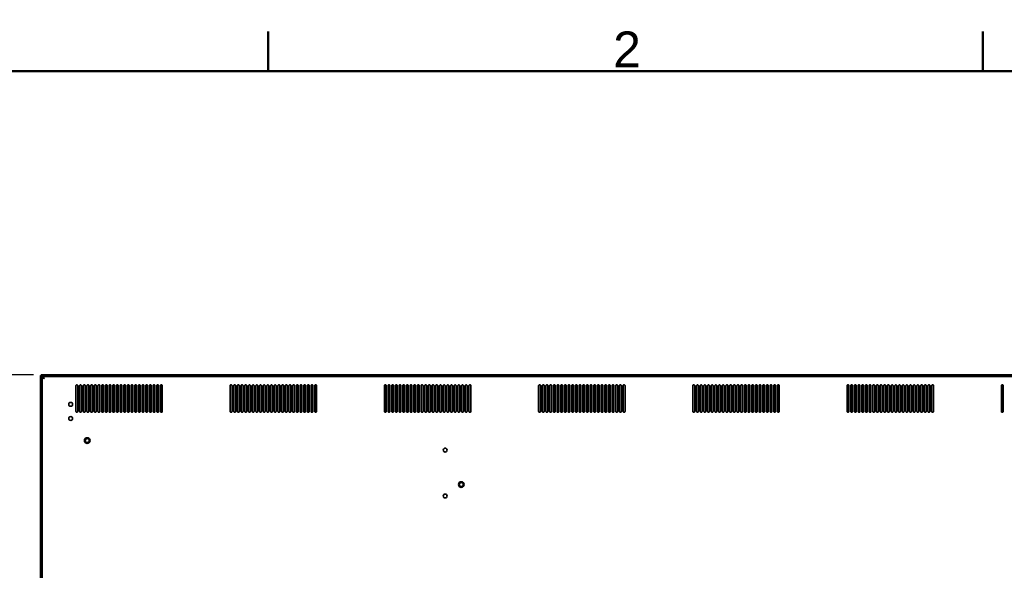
# Model space of a CAD drawing. Header units: millimetres. Extents: x 0 to 4667, y 0 to 3300.
# Tile 20 of 21: x 2841 to 3912, y 2646 to 3245. Entities that reach past the tile are written whole.
import ezdxf

# ---------------------------------------------------------------- set-up
doc = ezdxf.new("R2010")
doc.units = ezdxf.units.MM
doc.header["$LTSCALE"] = 11.111111
for name, color, linetype, lineweight in [('Bemaßungen(ISO)', 7, 'Continuous', 18), ('Rahmen_0', 7, 'Continuous', 50), ('Rahmen_2', 7, 'Continuous', 50), ('Sichtbare Kanten(ISO)', 7, 'Continuous', 35)]:
    doc.layers.add(name, color=color, linetype=linetype, lineweight=lineweight)
doc.styles.add('Aktuell-BSI', font='arial.ttf')
doc.styles.add('Aktuell-ISOGroßer Text', font='arial.ttf')
doc.dimstyles.new('X.XXXGroßer Text', dxfattribs={"dimscale": 11.111111, "dimtxt": 3.048, "dimasz": 5, "dimexe": 3.175, "dimexo": 0.75, "dimgap": 0.762, "dimtad": 1, "dimdec": 1, "dimrnd": 1e-08, "dimzin": 12, "dimtxsty": 'Aktuell-ISOGroßer Text', "dimcen": 0.09, "dimdle": 10, "dimclrd": 256, "dimclre": 256, "dimclrt": 7, "dimadec": 0, "dimazin": 3, "dimtfac": 0.656168, "dimtdec": 1, "dimtmove": 0, "dimatfit": 3, "dimfxl": 1, "dimtolj": 1, "dimlwd": 25, "dimlwe": 25, "dimarcsym": 0})

# ---------------------------------------------------------------- blocks, each defined once
blk = doc.blocks.new('Ränder Standardrahmen')
at = {"layer": 'Rahmen_0'}
for p, q in [((280, 287), (280, 290.9)), ((350, 287), (350, 290.9))]:
    blk.add_line(p, q, dxfattribs=at)
at = {"layer": 'Rahmen_0', "flags": 128}
blk.add_lwpolyline([(10, 10), (10, 287), (410, 287), (410, 10), (10, 10)], dxfattribs=at)
at = {"layer": 'Rahmen_2', "insert": (313.789, 287.4), "char_height": 3.5, "attachment_point": 7, "style": 'Aktuell-BSI'}
blk.add_mtext('2', dxfattribs=at)
blk = doc.blocks.new('*D6')
at = {"layer": 'Bemaßungen(ISO)', "color": 250, "linetype": 'Continuous', "lineweight": 25, "true_color": 0x3f3f3f, "transparency": 16777216}
for p, q in [((2855.7, 2858.7), (2717.7, 2858.7)), ((2753, 2803.2), (2753, 2572.3)), ((3480, 2516.7), (2717.7, 2516.7))]:
    blk.add_line(p, q, dxfattribs=at)
at = {"layer": 'Bemaßungen(ISO)', "color": 250, "linetype": 'Continuous', "true_color": 0x3f3f3f, "transparency": 16777216}
for points in [[(2743.7, 2803.2), (2762.2, 2803.2), (2753, 2858.7)], [(2743.7, 2572.3), (2762.2, 2572.3), (2753, 2516.7)]]:
    blk.add_solid(points, dxfattribs=at)
at = {"layer": 'Defpoints', "color": 0, "linetype": 'Continuous', "transparency": 16777216}
for p in [(2864.1, 2858.7), (2753, 2516.7), (3488.3, 2516.7)]:
    blk.add_point(p, dxfattribs=at)
at = {"layer": 'Bemaßungen(ISO)', "color": 7, "linetype": 'Continuous', "lineweight": 25, "transparency": 16777216, "insert": (2709.9, 2650.5), "char_height": 33.87, "attachment_point": 1, "rotation": 90, "style": 'Aktuell-ISOGroßer Text'}
blk.add_mtext('\\A1;342', dxfattribs=at)

msp = doc.modelspace()

# ---------------------------------------------------------------- linework, layer by layer
at = {"layer": 'Sichtbare Kanten(ISO)'}
for p, q in [((2863.32, 2858), (2863.32, 2857.6)), ((2863.32, 2858), (2864.07, 2858)), ((2863.32, 2857.6), (2863.32, 2857.2)), ((2863.32, 2857.2), (2863.32, 2110.1)), ((2863.32, 2857.2), (2864.82, 2857.2)), ((4376.57, 2858.75), (2864.07, 2858.75)), ((2864.07, 2857.25), (2864.07, 2858.75)), ((4376.57, 2857.25), (2864.07, 2857.25)), ((2864.82, 2857.2), (2864.82, 2857.25)), ((2864.82, 2857.2), (2864.82, 2110.1)), ((2865.22, 2855.28), (2865.22, 1978.22)), ((2865.22, 2855.28), (2866.72, 2855.28)), ((2866.79, 2856.85), (4373.85, 2856.85)), ((2866.79, 2855.35), (2866.79, 2856.85)), ((2866.87, 2856.85), (2866.87, 2857.25)), ((2866.87, 2856.54), (2866.87, 2856.54)), ((2866.87, 2855.14), (2866.87, 2855.26)), ((2902.02, 2846.85), (2902.02, 2818.85)), ((2904.02, 2818.85), (2904.02, 2846.85)), ((2906.02, 2846.85), (2906.02, 2818.85)), ((2908.02, 2818.85), (2908.02, 2846.85)), ((2910.02, 2846.85), (2910.02, 2818.85)), ((2912.02, 2818.85), (2912.02, 2846.85)), ((2914.02, 2846.85), (2914.02, 2818.85)), ((2916.02, 2818.85), (2916.02, 2846.85)), ((2918.02, 2846.85), (2918.02, 2818.85)), ((2920.02, 2818.85), (2920.02, 2846.85)), ((2922.02, 2846.85), (2922.02, 2818.85)), ((2924.02, 2818.85), (2924.02, 2846.85)), ((2926.02, 2846.85), (2926.02, 2818.85)), ((2928.02, 2818.85), (2928.02, 2846.85)), ((2930.02, 2846.85), (2930.02, 2818.85)), ((2932.02, 2818.85), (2932.02, 2846.85)), ((2934.02, 2846.85), (2934.02, 2818.85)), ((2936.02, 2818.85), (2936.02, 2846.85)), ((2938.02, 2846.85), (2938.02, 2818.85)), ((2940.02, 2818.85), (2940.02, 2846.85)), ((2942.02, 2846.85), (2942.02, 2818.85)), ((2944.02, 2818.85), (2944.02, 2846.85)), ((2946.02, 2846.85), (2946.02, 2818.85)), ((2948.02, 2818.85), (2948.02, 2846.85)), ((2950.02, 2846.85), (2950.02, 2818.85)), ((2952.02, 2818.85), (2952.02, 2846.85)), ((2954.02, 2846.85), (2954.02, 2818.85)), ((2956.02, 2818.85), (2956.02, 2846.85)), ((2958.02, 2846.85), (2958.02, 2818.85)), ((2960.02, 2818.85), (2960.02, 2846.85)), ((2962.02, 2846.85), (2962.02, 2818.85)), ((2964.02, 2818.85), (2964.02, 2846.85)), ((2966.02, 2846.85), (2966.02, 2818.85)), ((2968.02, 2818.85), (2968.02, 2846.85)), ((2970.02, 2846.85), (2970.02, 2818.85)), ((2972.02, 2818.85), (2972.02, 2846.85)), ((2974.02, 2846.85), (2974.02, 2818.85)), ((2976.02, 2818.85), (2976.02, 2846.85)), ((2978.02, 2846.85), (2978.02, 2818.85)), ((2980.02, 2818.85), (2980.02, 2846.85)), ((2982.02, 2846.85), (2982.02, 2818.85)), ((2984.02, 2818.85), (2984.02, 2846.85)), ((2986.02, 2846.85), (2986.02, 2818.85)), ((2988.02, 2818.85), (2988.02, 2846.85)), ((2990.02, 2846.85), (2990.02, 2818.85)), ((2992.02, 2818.85), (2992.02, 2846.85)), ((2994.02, 2846.85), (2994.02, 2818.85)), ((2996.02, 2818.85), (2996.02, 2846.85)), ((3069.84, 2846.85), (3069.84, 2818.85)), ((3071.84, 2818.85), (3071.84, 2846.85)), ((3073.84, 2846.85), (3073.84, 2818.85)), ((3075.84, 2818.85), (3075.84, 2846.85)), ((3077.84, 2846.85), (3077.84, 2818.85)), ((3079.84, 2818.85), (3079.84, 2846.85)), ((3081.84, 2846.85), (3081.84, 2818.85)), ((3083.84, 2818.85), (3083.84, 2846.85)), ((3085.84, 2846.85), (3085.84, 2818.85)), ((3087.84, 2818.85), (3087.84, 2846.85)), ((3089.84, 2846.85), (3089.84, 2818.85)), ((3091.84, 2818.85), (3091.84, 2846.85)), ((3093.84, 2846.85), (3093.84, 2818.85)), ((3095.84, 2818.85), (3095.84, 2846.85)), ((3097.84, 2846.85), (3097.84, 2818.85)), ((3099.84, 2818.85), (3099.84, 2846.85)), ((3101.84, 2846.85), (3101.84, 2818.85)), ((3103.84, 2818.85), (3103.84, 2846.85)), ((3105.84, 2846.85), (3105.84, 2818.85)), ((3107.84, 2818.85), (3107.84, 2846.85)), ((3109.84, 2846.85), (3109.84, 2818.85)), ((3111.84, 2818.85), (3111.84, 2846.85)), ((3113.84, 2846.85), (3113.84, 2818.85)), ((3115.84, 2818.85), (3115.84, 2846.85)), ((3117.84, 2846.85), (3117.84, 2818.85)), ((3119.84, 2818.85), (3119.84, 2846.85)), ((3121.84, 2846.85), (3121.84, 2818.85)), ((3123.84, 2818.85), (3123.84, 2846.85)), ((3125.84, 2846.85), (3125.84, 2818.85)), ((3127.84, 2818.85), (3127.84, 2846.85)), ((3129.84, 2846.85), (3129.84, 2818.85)), ((3131.84, 2818.85), (3131.84, 2846.85)), ((3133.84, 2846.85), (3133.84, 2818.85)), ((3135.84, 2818.85), (3135.84, 2846.85)), ((3137.84, 2846.85), (3137.84, 2818.85)), ((3139.84, 2818.85), (3139.84, 2846.85)), ((3141.84, 2846.85), (3141.84, 2818.85)), ((3143.84, 2818.85), (3143.84, 2846.85)), ((3145.84, 2846.85), (3145.84, 2818.85)), ((3147.84, 2818.85), (3147.84, 2846.85)), ((3149.84, 2846.85), (3149.84, 2818.85)), ((3151.84, 2818.85), (3151.84, 2846.85)), ((3153.84, 2846.85), (3153.84, 2818.85)), ((3155.84, 2818.85), (3155.84, 2846.85)), ((3157.84, 2846.85), (3157.84, 2818.85)), ((3159.84, 2818.85), (3159.84, 2846.85)), ((3161.84, 2846.85), (3161.84, 2818.85)), ((3163.84, 2818.85), (3163.84, 2846.85)), ((3237.67, 2846.85), (3237.67, 2818.85)), ((3239.67, 2818.85), (3239.67, 2846.85)), ((3241.67, 2846.85), (3241.67, 2818.85)), ((3243.67, 2818.85), (3243.67, 2846.85)), ((3245.67, 2846.85), (3245.67, 2818.85)), ((3247.67, 2818.85), (3247.67, 2846.85)), ((3249.67, 2846.85), (3249.67, 2818.85)), ((3251.67, 2818.85), (3251.67, 2846.85)), ((3253.67, 2846.85), (3253.67, 2818.85)), ((3255.67, 2818.85), (3255.67, 2846.85)), ((3257.67, 2846.85), (3257.67, 2818.85)), ((3259.67, 2818.85), (3259.67, 2846.85)), ((3261.67, 2846.85), (3261.67, 2818.85)), ((3263.67, 2818.85), (3263.67, 2846.85)), ((3265.67, 2846.85), (3265.67, 2818.85)), ((3267.67, 2818.85), (3267.67, 2846.85)), ((3269.67, 2846.85), (3269.67, 2818.85)), ((3271.67, 2818.85), (3271.67, 2846.85)), ((3273.67, 2846.85), (3273.67, 2818.85)), ((3275.67, 2818.85), (3275.67, 2846.85)), ((3277.67, 2846.85), (3277.67, 2818.85)), ((3279.67, 2818.85), (3279.67, 2846.85)), ((3281.67, 2846.85), (3281.67, 2818.85)), ((3283.67, 2818.85), (3283.67, 2846.85)), ((3285.67, 2846.85), (3285.67, 2818.85)), ((3287.67, 2818.85), (3287.67, 2846.85)), ((3289.67, 2846.85), (3289.67, 2818.85)), ((3291.67, 2818.85), (3291.67, 2846.85)), ((3293.67, 2846.85), (3293.67, 2818.85)), ((3295.67, 2818.85), (3295.67, 2846.85)), ((3297.67, 2846.85), (3297.67, 2818.85)), ((3299.67, 2818.85), (3299.67, 2846.85)), ((3301.67, 2846.85), (3301.67, 2818.85)), ((3303.67, 2818.85), (3303.67, 2846.85)), ((3305.67, 2846.85), (3305.67, 2818.85)), ((3307.67, 2818.85), (3307.67, 2846.85)), ((3309.67, 2846.85), (3309.67, 2818.85)), ((3311.67, 2818.85), (3311.67, 2846.85)), ((3313.67, 2846.85), (3313.67, 2818.85)), ((3315.67, 2818.85), (3315.67, 2846.85)), ((3317.67, 2846.85), (3317.67, 2818.85)), ((3319.67, 2818.85), (3319.67, 2846.85)), ((3321.67, 2846.85), (3321.67, 2818.85)), ((3323.67, 2818.85), (3323.67, 2846.85)), ((3325.67, 2846.85), (3325.67, 2818.85)), ((3327.67, 2818.85), (3327.67, 2846.85)), ((3329.67, 2846.85), (3329.67, 2818.85)), ((3331.67, 2818.85), (3331.67, 2846.85)), ((3405.49, 2846.85), (3405.49, 2818.85)), ((3407.49, 2818.85), (3407.49, 2846.85)), ((3409.49, 2846.85), (3409.49, 2818.85)), ((3411.49, 2818.85), (3411.49, 2846.85)), ((3413.49, 2846.85), (3413.49, 2818.85)), ((3415.49, 2818.85), (3415.49, 2846.85)), ((3417.49, 2846.85), (3417.49, 2818.85)), ((3419.49, 2818.85), (3419.49, 2846.85)), ((3421.49, 2846.85), (3421.49, 2818.85)), ((3423.49, 2818.85), (3423.49, 2846.85)), ((3425.49, 2846.85), (3425.49, 2818.85)), ((3427.49, 2818.85), (3427.49, 2846.85)), ((3429.49, 2846.85), (3429.49, 2818.85)), ((3431.49, 2818.85), (3431.49, 2846.85)), ((3433.49, 2846.85), (3433.49, 2818.85)), ((3435.49, 2818.85), (3435.49, 2846.85)), ((3437.49, 2846.85), (3437.49, 2818.85)), ((3439.49, 2818.85), (3439.49, 2846.85)), ((3441.49, 2846.85), (3441.49, 2818.85)), ((3443.49, 2818.85), (3443.49, 2846.85)), ((3445.49, 2846.85), (3445.49, 2818.85)), ((3447.49, 2818.85), (3447.49, 2846.85)), ((3449.49, 2846.85), (3449.49, 2818.85)), ((3451.49, 2818.85), (3451.49, 2846.85)), ((3453.49, 2846.85), (3453.49, 2818.85)), ((3455.49, 2818.85), (3455.49, 2846.85)), ((3457.49, 2846.85), (3457.49, 2818.85)), ((3459.49, 2818.85), (3459.49, 2846.85)), ((3461.49, 2846.85), (3461.49, 2818.85)), ((3463.49, 2818.85), (3463.49, 2846.85)), ((3465.49, 2846.85), (3465.49, 2818.85)), ((3467.49, 2818.85), (3467.49, 2846.85)), ((3469.49, 2846.85), (3469.49, 2818.85)), ((3471.49, 2818.85), (3471.49, 2846.85)), ((3473.49, 2846.85), (3473.49, 2818.85)), ((3475.49, 2818.85), (3475.49, 2846.85)), ((3477.49, 2846.85), (3477.49, 2818.85)), ((3479.49, 2818.85), (3479.49, 2846.85)), ((3481.49, 2846.85), (3481.49, 2818.85)), ((3483.49, 2818.85), (3483.49, 2846.85)), ((3485.49, 2846.85), (3485.49, 2818.85)), ((3487.49, 2818.85), (3487.49, 2846.85)), ((3489.49, 2846.85), (3489.49, 2818.85)), ((3491.49, 2818.85), (3491.49, 2846.85)), ((3493.49, 2846.85), (3493.49, 2818.85)), ((3495.49, 2818.85), (3495.49, 2846.85)), ((3497.49, 2846.85), (3497.49, 2818.85)), ((3499.49, 2818.85), (3499.49, 2846.85)), ((3573.32, 2846.85), (3573.32, 2818.85)), ((3575.32, 2818.85), (3575.32, 2846.85)), ((3577.32, 2846.85), (3577.32, 2818.85)), ((3579.32, 2818.85), (3579.32, 2846.85)), ((3581.32, 2846.85), (3581.32, 2818.85)), ((3583.32, 2818.85), (3583.32, 2846.85)), ((3585.32, 2846.85), (3585.32, 2818.85)), ((3587.32, 2818.85), (3587.32, 2846.85)), ((3589.32, 2846.85), (3589.32, 2818.85)), ((3591.32, 2818.85), (3591.32, 2846.85)), ((3593.32, 2846.85), (3593.32, 2818.85)), ((3595.32, 2818.85), (3595.32, 2846.85)), ((3597.32, 2846.85), (3597.32, 2818.85)), ((3599.32, 2818.85), (3599.32, 2846.85)), ((3601.32, 2846.85), (3601.32, 2818.85)), ((3603.32, 2818.85), (3603.32, 2846.85)), ((3605.32, 2846.85), (3605.32, 2818.85)), ((3607.32, 2818.85), (3607.32, 2846.85)), ((3609.32, 2846.85), (3609.32, 2818.85)), ((3611.32, 2818.85), (3611.32, 2846.85)), ((3613.32, 2846.85), (3613.32, 2818.85)), ((3615.32, 2818.85), (3615.32, 2846.85)), ((3617.32, 2846.85), (3617.32, 2818.85)), ((3619.32, 2818.85), (3619.32, 2846.85)), ((3621.32, 2846.85), (3621.32, 2818.85)), ((3623.32, 2818.85), (3623.32, 2846.85)), ((3625.32, 2846.85), (3625.32, 2818.85)), ((3627.32, 2818.85), (3627.32, 2846.85)), ((3629.32, 2846.85), (3629.32, 2818.85)), ((3631.32, 2818.85), (3631.32, 2846.85)), ((3633.32, 2846.85), (3633.32, 2818.85)), ((3635.32, 2818.85), (3635.32, 2846.85)), ((3637.32, 2846.85), (3637.32, 2818.85)), ((3639.32, 2818.85), (3639.32, 2846.85)), ((3641.32, 2846.85), (3641.32, 2818.85)), ((3643.32, 2818.85), (3643.32, 2846.85)), ((3645.32, 2846.85), (3645.32, 2818.85)), ((3647.32, 2818.85), (3647.32, 2846.85)), ((3649.32, 2846.85), (3649.32, 2818.85)), ((3651.32, 2818.85), (3651.32, 2846.85)), ((3653.32, 2846.85), (3653.32, 2818.85)), ((3655.32, 2818.85), (3655.32, 2846.85)), ((3657.32, 2846.85), (3657.32, 2818.85)), ((3659.32, 2818.85), (3659.32, 2846.85)), ((3661.32, 2846.85), (3661.32, 2818.85)), ((3663.32, 2818.85), (3663.32, 2846.85)), ((3665.32, 2846.85), (3665.32, 2818.85)), ((3667.32, 2818.85), (3667.32, 2846.85)), ((3741.14, 2846.85), (3741.14, 2818.85)), ((3743.14, 2818.85), (3743.14, 2846.85)), ((3745.14, 2846.85), (3745.14, 2818.85)), ((3747.14, 2818.85), (3747.14, 2846.85)), ((3749.14, 2846.85), (3749.14, 2818.85)), ((3751.14, 2818.85), (3751.14, 2846.85)), ((3753.14, 2846.85), (3753.14, 2818.85)), ((3755.14, 2818.85), (3755.14, 2846.85)), ((3757.14, 2846.85), (3757.14, 2818.85)), ((3759.14, 2818.85), (3759.14, 2846.85)), ((3761.14, 2846.85), (3761.14, 2818.85)), ((3763.14, 2818.85), (3763.14, 2846.85)), ((3765.14, 2846.85), (3765.14, 2818.85)), ((3767.14, 2818.85), (3767.14, 2846.85)), ((3769.14, 2846.85), (3769.14, 2818.85)), ((3771.14, 2818.85), (3771.14, 2846.85)), ((3773.14, 2846.85), (3773.14, 2818.85)), ((3775.14, 2818.85), (3775.14, 2846.85)), ((3777.14, 2846.85), (3777.14, 2818.85)), ((3779.14, 2818.85), (3779.14, 2846.85)), ((3781.14, 2846.85), (3781.14, 2818.85)), ((3783.14, 2818.85), (3783.14, 2846.85)), ((3785.14, 2846.85), (3785.14, 2818.85)), ((3787.14, 2818.85), (3787.14, 2846.85)), ((3789.14, 2846.85), (3789.14, 2818.85)), ((3791.14, 2818.85), (3791.14, 2846.85)), ((3793.14, 2846.85), (3793.14, 2818.85)), ((3795.14, 2818.85), (3795.14, 2846.85)), ((3797.14, 2846.85), (3797.14, 2818.85)), ((3799.14, 2818.85), (3799.14, 2846.85)), ((3801.14, 2846.85), (3801.14, 2818.85)), ((3803.14, 2818.85), (3803.14, 2846.85)), ((3805.14, 2846.85), (3805.14, 2818.85)), ((3807.14, 2818.85), (3807.14, 2846.85)), ((3809.14, 2846.85), (3809.14, 2818.85)), ((3811.14, 2818.85), (3811.14, 2846.85)), ((3813.14, 2846.85), (3813.14, 2818.85)), ((3815.14, 2818.85), (3815.14, 2846.85)), ((3817.14, 2846.85), (3817.14, 2818.85)), ((3819.14, 2818.85), (3819.14, 2846.85)), ((3821.14, 2846.85), (3821.14, 2818.85)), ((3823.14, 2818.85), (3823.14, 2846.85)), ((3825.14, 2846.85), (3825.14, 2818.85)), ((3827.14, 2818.85), (3827.14, 2846.85)), ((3829.14, 2846.85), (3829.14, 2818.85)), ((3831.14, 2818.85), (3831.14, 2846.85)), ((3833.14, 2846.85), (3833.14, 2818.85)), ((3835.14, 2818.85), (3835.14, 2846.85)), ((3908.97, 2846.85), (3908.97, 2818.85)), ((3910.97, 2818.85), (3910.97, 2846.85))]:
    msp.add_line(p, q, dxfattribs=at)
for centre, radius in [((2896.32, 2826.55), 2.12), ((2896.32, 2811.15), 2.12), ((2914.32, 2787.1), 3.05), ((2914.32, 2787.1), 2.15), ((3303.82, 2776.75), 2.12), ((3321.32, 2739.25), 3.05), ((3321.32, 2739.25), 2.15), ((3303.82, 2726.75), 2.12)]:
    msp.add_circle(centre, radius, dxfattribs=at)
for centre, start, end in [((2903.02, 2846.85), 359.95096, 180), ((2907.02, 2846.85), 359.95096, 180), ((2911.02, 2846.85), 359.95096, 180), ((2915.02, 2846.85), 359.95096, 180), ((2919.02, 2846.85), 359.95096, 180), ((2923.02, 2846.85), 359.95096, 180), ((2927.02, 2846.85), 359.95096, 180), ((2931.02, 2846.85), 359.95096, 180), ((2935.02, 2846.85), 359.95096, 180), ((2939.02, 2846.85), 359.95096, 180), ((2943.02, 2846.85), 359.95096, 180), ((2947.02, 2846.85), 359.95096, 180), ((2951.02, 2846.85), 359.95111, 180), ((2955.02, 2846.85), 359.95111, 180), ((2959.02, 2846.85), 359.95111, 180), ((2963.02, 2846.85), 359.95111, 180), ((2967.02, 2846.85), 359.95111, 180), ((2971.02, 2846.85), 359.95111, 180), ((2975.02, 2846.85), 359.95111, 180), ((2979.02, 2846.85), 359.95111, 180), ((2983.02, 2846.85), 359.95111, 180), ((2987.02, 2846.85), 359.95111, 180), ((2991.02, 2846.85), 359.95111, 180), ((2995.02, 2846.85), 359.95111, 180), ((3070.84, 2846.85), 359.95096, 180), ((3074.84, 2846.85), 359.95096, 180), ((3078.84, 2846.85), 359.95096, 180), ((3082.84, 2846.85), 359.95096, 180), ((3086.84, 2846.85), 359.95096, 180), ((3090.84, 2846.85), 359.95096, 180), ((3094.84, 2846.85), 359.95096, 180), ((3098.84, 2846.85), 359.95096, 180), ((3102.84, 2846.85), 359.95096, 180), ((3106.84, 2846.85), 359.95096, 180), ((3110.84, 2846.85), 359.95096, 180), ((3114.84, 2846.85), 359.95096, 180), ((3118.84, 2846.85), 359.95111, 180), ((3122.84, 2846.85), 359.95111, 180), ((3126.84, 2846.85), 359.95111, 180), ((3130.84, 2846.85), 359.95111, 180), ((3134.84, 2846.85), 359.95111, 180), ((3138.84, 2846.85), 359.95111, 180), ((3142.84, 2846.85), 359.95111, 180), ((3146.84, 2846.85), 359.95111, 180), ((3150.84, 2846.85), 359.95111, 180), ((3154.84, 2846.85), 359.95111, 180), ((3158.84, 2846.85), 359.95111, 180), ((3162.84, 2846.85), 359.95111, 180), ((3238.67, 2846.85), 359.95096, 180), ((3242.67, 2846.85), 359.95096, 180), ((3246.67, 2846.85), 359.95096, 180), ((3250.67, 2846.85), 359.95096, 180), ((3254.67, 2846.85), 359.95096, 180), ((3258.67, 2846.85), 359.95096, 180), ((3262.67, 2846.85), 359.95096, 180), ((3266.67, 2846.85), 359.95096, 180), ((3270.67, 2846.85), 359.95096, 180), ((3274.67, 2846.85), 359.95096, 180), ((3278.67, 2846.85), 359.95096, 180), ((3282.67, 2846.85), 359.95096, 180), ((3286.67, 2846.85), 359.95111, 180), ((3290.67, 2846.85), 359.95111, 180), ((3294.67, 2846.85), 359.95111, 180), ((3298.67, 2846.85), 359.95111, 180), ((3302.67, 2846.85), 359.95111, 180), ((3306.67, 2846.85), 359.95111, 180), ((3310.67, 2846.85), 359.95111, 180), ((3314.67, 2846.85), 359.95111, 180), ((3318.67, 2846.85), 359.95111, 180), ((3322.67, 2846.85), 359.95111, 180), ((3326.67, 2846.85), 359.95111, 180), ((3330.67, 2846.85), 359.95111, 180), ((3406.49, 2846.85), 359.95096, 180), ((3410.49, 2846.85), 359.95096, 180), ((3414.49, 2846.85), 359.95096, 180), ((3418.49, 2846.85), 359.95096, 180), ((3422.49, 2846.85), 359.95096, 180), ((3426.49, 2846.85), 359.95096, 180), ((3430.49, 2846.85), 359.95096, 180), ((3434.49, 2846.85), 359.95096, 180), ((3438.49, 2846.85), 359.95096, 180), ((3442.49, 2846.85), 359.95096, 180), ((3446.49, 2846.85), 359.95096, 180), ((3450.49, 2846.85), 359.95096, 180), ((3454.49, 2846.85), 359.95111, 180), ((3458.49, 2846.85), 359.95111, 180), ((3462.49, 2846.85), 359.95111, 180), ((3466.49, 2846.85), 359.95111, 180), ((3470.49, 2846.85), 359.95111, 180), ((3474.49, 2846.85), 359.95111, 180), ((3478.49, 2846.85), 359.95111, 180), ((3482.49, 2846.85), 359.95111, 180), ((3486.49, 2846.85), 359.95111, 180), ((3490.49, 2846.85), 359.95111, 180), ((3494.49, 2846.85), 359.95111, 180), ((3498.49, 2846.85), 359.95111, 180), ((3574.32, 2846.85), 359.95096, 180), ((3578.32, 2846.85), 359.95096, 180), ((3582.32, 2846.85), 359.95096, 180), ((3586.32, 2846.85), 359.95096, 180), ((3590.32, 2846.85), 359.95096, 180), ((3594.32, 2846.85), 359.95096, 180), ((3598.32, 2846.85), 359.95096, 180), ((3602.32, 2846.85), 359.95096, 180), ((3606.32, 2846.85), 359.95096, 180), ((3610.32, 2846.85), 359.95096, 180), ((3614.32, 2846.85), 359.95096, 180), ((3618.32, 2846.85), 359.95096, 180), ((3622.32, 2846.85), 359.95111, 180), ((3626.32, 2846.85), 359.95111, 180), ((3630.32, 2846.85), 359.95111, 180), ((3634.32, 2846.85), 359.95111, 180), ((3638.32, 2846.85), 359.95111, 180), ((3642.32, 2846.85), 359.95111, 180), ((3646.32, 2846.85), 359.95111, 180), ((3650.32, 2846.85), 359.95111, 180), ((3654.32, 2846.85), 359.95111, 180), ((3658.32, 2846.85), 359.95111, 180), ((3662.32, 2846.85), 359.95111, 180), ((3666.32, 2846.85), 359.95111, 180), ((3742.14, 2846.85), 359.95096, 180), ((3746.14, 2846.85), 359.95096, 180), ((3750.14, 2846.85), 359.95096, 180), ((3754.14, 2846.85), 359.95096, 180), ((3758.14, 2846.85), 359.95096, 180), ((3762.14, 2846.85), 359.95096, 180), ((3766.14, 2846.85), 359.95096, 180), ((3770.14, 2846.85), 359.95096, 180), ((3774.14, 2846.85), 359.95096, 180), ((3778.14, 2846.85), 359.95096, 180), ((3782.14, 2846.85), 359.95096, 180), ((3786.14, 2846.85), 359.95096, 180), ((3790.14, 2846.85), 359.95111, 180), ((3794.14, 2846.85), 359.95111, 180), ((3798.14, 2846.85), 359.95111, 180), ((3802.14, 2846.85), 359.95111, 180), ((3806.14, 2846.85), 359.95111, 180), ((3810.14, 2846.85), 359.95111, 180), ((3814.14, 2846.85), 359.95111, 180), ((3818.14, 2846.85), 359.95111, 180), ((3822.14, 2846.85), 359.95111, 180), ((3826.14, 2846.85), 359.95111, 180), ((3830.14, 2846.85), 359.95111, 180), ((3834.14, 2846.85), 359.95111, 180), ((3909.97, 2846.85), 359.95096, 180), ((2903.02, 2818.85), 179.99998, 0.04904), ((2907.02, 2818.85), 179.99998, 0.04904), ((2911.02, 2818.85), 179.99998, 0.04904), ((2915.02, 2818.85), 179.99998, 0.04904), ((2919.02, 2818.85), 179.99998, 0.04904), ((2923.02, 2818.85), 179.99998, 0.04904), ((2927.02, 2818.85), 179.99998, 0.04904), ((2931.02, 2818.85), 179.99998, 0.04904), ((2935.02, 2818.85), 179.99998, 0.04904), ((2939.02, 2818.85), 179.99998, 0.04904), ((2943.02, 2818.85), 179.99998, 0.04904), ((2947.02, 2818.85), 179.99998, 0.04904), ((2951.02, 2818.85), 179.99998, 0.04889), ((2955.02, 2818.85), 179.99998, 0.04889), ((2959.02, 2818.85), 179.99998, 0.04889), ((2963.02, 2818.85), 179.99998, 0.04889), ((2967.02, 2818.85), 179.99998, 0.04889), ((2971.02, 2818.85), 179.99998, 0.04889), ((2975.02, 2818.85), 179.99998, 0.04889), ((2979.02, 2818.85), 179.99998, 0.04889), ((2983.02, 2818.85), 179.99998, 0.04889), ((2987.02, 2818.85), 179.99998, 0.04889), ((2991.02, 2818.85), 179.99998, 0.04889), ((2995.02, 2818.85), 179.99998, 0.04889), ((3070.84, 2818.85), 179.99998, 0.04904), ((3074.84, 2818.85), 179.99998, 0.04904), ((3078.84, 2818.85), 179.99998, 0.04904), ((3082.84, 2818.85), 179.99998, 0.04904), ((3086.84, 2818.85), 179.99998, 0.04904), ((3090.84, 2818.85), 179.99998, 0.04904), ((3094.84, 2818.85), 179.99998, 0.04904), ((3098.84, 2818.85), 179.99998, 0.04904), ((3102.84, 2818.85), 179.99998, 0.04904), ((3106.84, 2818.85), 179.99998, 0.04904), ((3110.84, 2818.85), 179.99998, 0.04904), ((3114.84, 2818.85), 179.99998, 0.04904), ((3118.84, 2818.85), 179.99998, 0.04889), ((3122.84, 2818.85), 179.99998, 0.04889), ((3126.84, 2818.85), 179.99998, 0.04889), ((3130.84, 2818.85), 179.99998, 0.04889), ((3134.84, 2818.85), 179.99998, 0.04889), ((3138.84, 2818.85), 179.99998, 0.04889), ((3142.84, 2818.85), 179.99998, 0.04889), ((3146.84, 2818.85), 179.99998, 0.04889), ((3150.84, 2818.85), 179.99998, 0.04889), ((3154.84, 2818.85), 179.99998, 0.04889), ((3158.84, 2818.85), 179.99998, 0.04889), ((3162.84, 2818.85), 179.99998, 0.04889), ((3238.67, 2818.85), 179.99998, 0.04904), ((3242.67, 2818.85), 179.99998, 0.04904), ((3246.67, 2818.85), 179.99998, 0.04904), ((3250.67, 2818.85), 179.99998, 0.04904), ((3254.67, 2818.85), 179.99998, 0.04904), ((3258.67, 2818.85), 179.99998, 0.04904), ((3262.67, 2818.85), 179.99998, 0.04904), ((3266.67, 2818.85), 179.99998, 0.04904), ((3270.67, 2818.85), 179.99998, 0.04904), ((3274.67, 2818.85), 179.99998, 0.04904), ((3278.67, 2818.85), 179.99998, 0.04904), ((3282.67, 2818.85), 179.99998, 0.04904), ((3286.67, 2818.85), 179.99998, 0.04889), ((3290.67, 2818.85), 179.99998, 0.04889), ((3294.67, 2818.85), 179.99998, 0.04889), ((3298.67, 2818.85), 179.99998, 0.04889), ((3302.67, 2818.85), 179.99998, 0.04889), ((3306.67, 2818.85), 179.99998, 0.04889), ((3310.67, 2818.85), 179.99998, 0.04889), ((3314.67, 2818.85), 179.99998, 0.04889), ((3318.67, 2818.85), 179.99998, 0.04889), ((3322.67, 2818.85), 179.99998, 0.04889), ((3326.67, 2818.85), 179.99998, 0.04889), ((3330.67, 2818.85), 179.99998, 0.04889), ((3406.49, 2818.85), 179.99998, 0.04904), ((3410.49, 2818.85), 179.99998, 0.04904), ((3414.49, 2818.85), 179.99998, 0.04904), ((3418.49, 2818.85), 179.99998, 0.04904), ((3422.49, 2818.85), 179.99998, 0.04904), ((3426.49, 2818.85), 179.99998, 0.04904), ((3430.49, 2818.85), 179.99998, 0.04904), ((3434.49, 2818.85), 179.99998, 0.04904), ((3438.49, 2818.85), 179.99998, 0.04904), ((3442.49, 2818.85), 179.99998, 0.04904), ((3446.49, 2818.85), 179.99998, 0.04904), ((3450.49, 2818.85), 179.99998, 0.04904), ((3454.49, 2818.85), 179.99998, 0.04889), ((3458.49, 2818.85), 179.99998, 0.04889), ((3462.49, 2818.85), 179.99998, 0.04889), ((3466.49, 2818.85), 179.99998, 0.04889), ((3470.49, 2818.85), 179.99998, 0.04889), ((3474.49, 2818.85), 179.99998, 0.04889), ((3478.49, 2818.85), 179.99998, 0.04889), ((3482.49, 2818.85), 179.99998, 0.04889), ((3486.49, 2818.85), 179.99998, 0.04889), ((3490.49, 2818.85), 179.99998, 0.04889), ((3494.49, 2818.85), 179.99998, 0.04889), ((3498.49, 2818.85), 179.99998, 0.04889), ((3574.32, 2818.85), 179.99998, 0.04904), ((3578.32, 2818.85), 179.99998, 0.04904), ((3582.32, 2818.85), 179.99998, 0.04904), ((3586.32, 2818.85), 179.99998, 0.04904), ((3590.32, 2818.85), 179.99998, 0.04904), ((3594.32, 2818.85), 179.99998, 0.04904), ((3598.32, 2818.85), 179.99998, 0.04904), ((3602.32, 2818.85), 179.99998, 0.04904), ((3606.32, 2818.85), 179.99998, 0.04904), ((3610.32, 2818.85), 179.99998, 0.04904), ((3614.32, 2818.85), 179.99998, 0.04904), ((3618.32, 2818.85), 179.99998, 0.04904), ((3622.32, 2818.85), 179.99998, 0.04889), ((3626.32, 2818.85), 179.99998, 0.04889), ((3630.32, 2818.85), 179.99998, 0.04889), ((3634.32, 2818.85), 179.99998, 0.04889), ((3638.32, 2818.85), 179.99998, 0.04889), ((3642.32, 2818.85), 179.99998, 0.04889), ((3646.32, 2818.85), 179.99998, 0.04889), ((3650.32, 2818.85), 179.99998, 0.04889), ((3654.32, 2818.85), 179.99998, 0.04889), ((3658.32, 2818.85), 179.99998, 0.04889), ((3662.32, 2818.85), 179.99998, 0.04889), ((3666.32, 2818.85), 179.99998, 0.04889), ((3742.14, 2818.85), 179.99998, 0.04904), ((3746.14, 2818.85), 179.99998, 0.04904), ((3750.14, 2818.85), 179.99998, 0.04904), ((3754.14, 2818.85), 179.99998, 0.04904), ((3758.14, 2818.85), 179.99998, 0.04904), ((3762.14, 2818.85), 179.99998, 0.04904), ((3766.14, 2818.85), 179.99998, 0.04904), ((3770.14, 2818.85), 179.99998, 0.04904), ((3774.14, 2818.85), 179.99998, 0.04904), ((3778.14, 2818.85), 179.99998, 0.04904), ((3782.14, 2818.85), 179.99998, 0.04904), ((3786.14, 2818.85), 179.99998, 0.04904), ((3790.14, 2818.85), 179.99998, 0.04889), ((3794.14, 2818.85), 179.99998, 0.04889), ((3798.14, 2818.85), 179.99998, 0.04889), ((3802.14, 2818.85), 179.99998, 0.04889), ((3806.14, 2818.85), 179.99998, 0.04889), ((3810.14, 2818.85), 179.99998, 0.04889), ((3814.14, 2818.85), 179.99998, 0.04889), ((3818.14, 2818.85), 179.99998, 0.04889), ((3822.14, 2818.85), 179.99998, 0.04889), ((3826.14, 2818.85), 179.99998, 0.04889), ((3830.14, 2818.85), 179.99998, 0.04889), ((3834.14, 2818.85), 179.99998, 0.04889), ((3909.97, 2818.85), 179.99998, 0.04904)]:
    msp.add_arc(centre, 1, start, end, dxfattribs=at)
for points, knots in [([(2865.42, 2856.65), (2865.42, 2856.68), (2865.42, 2856.71), (2865.41, 2856.74), (2865.41, 2856.77), (2865.4, 2856.8), (2865.39, 2856.84), (2865.38, 2856.86), (2865.37, 2856.89), (2865.36, 2856.92), (2865.34, 2856.95), (2865.33, 2856.98), (2865.31, 2857), (2865.29, 2857.03), (2865.28, 2857.05), (2865.26, 2857.07), (2865.24, 2857.1), (2865.22, 2857.11), (2865.19, 2857.13), (2865.17, 2857.15), (2865.14, 2857.17), (2865.12, 2857.18), (2865.09, 2857.2), (2865.07, 2857.21), (2865.04, 2857.22), (2865.01, 2857.23), (2864.98, 2857.23), (2864.95, 2857.24), (2864.93, 2857.24), (2864.9, 2857.25), (2864.87, 2857.25)], [0, 0, 0, 0, 0.1, 0.1, 0.1, 0.2, 0.2, 0.2, 0.29574723, 0.29574723, 0.29574723, 0.39999999, 0.39999999, 0.39999999, 0.49999999, 0.49999999, 0.49999999, 0.59495004, 0.59495004, 0.59495004, 0.69999999, 0.69999999, 0.69999999, 0.79688169, 0.79688169, 0.79688169, 0.89999998, 0.89999998, 0.89999998, 0.99999998, 0.99999998, 0.99999998, 0.99999998]), ([(2865.21, 2857.12), (2865.22, 2857.08), (2865.24, 2857.05), (2865.31, 2856.9), (2865.36, 2856.77), (2865.42, 2856.65)], [-0.05154151, -0.05154151, -0.05154151, -0.05154151, -0.04048692, -0.04048692, 0, 0, 0, 0]), ([(2865.22, 2855.28), (2865.22, 2855.28), (2865.23, 2855.27), (2865.26, 2855.26), (2865.29, 2855.26), (2865.36, 2855.24), (2865.4, 2855.23), (2865.51, 2855.2), (2865.56, 2855.19), (2865.7, 2855.16), (2865.77, 2855.14), (2865.92, 2855.1), (2866.01, 2855.08), (2866.19, 2855.03), (2866.28, 2855.01), (2866.48, 2854.96), (2866.58, 2854.93), (2866.78, 2854.88), (2866.89, 2854.86), (2867.1, 2854.8), (2867.21, 2854.77), (2867.32, 2854.75)], [0, 0, 0, 0, 0.1, 0.1, 0.2, 0.2, 0.3, 0.3, 0.4, 0.4, 0.5, 0.5, 0.6, 0.6, 0.7, 0.7, 0.8, 0.8, 0.9, 0.9, 1, 1, 1, 1]), ([(2867.32, 2854.75), (2867.29, 2854.77), (2867.26, 2854.8), (2867.2, 2854.86), (2867.17, 2854.88), (2867.11, 2854.93), (2867.08, 2854.96), (2867.02, 2855.01), (2867, 2855.03), (2866.95, 2855.08), (2866.92, 2855.1), (2866.88, 2855.14), (2866.86, 2855.16), (2866.82, 2855.19), (2866.8, 2855.2), (2866.77, 2855.23), (2866.76, 2855.24), (2866.74, 2855.26), (2866.73, 2855.26), (2866.72, 2855.27), (2866.72, 2855.28), (2866.72, 2855.28)], [0, 0, 0, 0, 0.1, 0.1, 0.2, 0.2, 0.3, 0.3, 0.4, 0.4, 0.5, 0.5, 0.6, 0.6, 0.7, 0.7, 0.8, 0.8, 0.9, 0.9, 1, 1, 1, 1]), ([(2867.32, 2854.75), (2867.29, 2854.86), (2867.27, 2854.96), (2867.21, 2855.18), (2867.18, 2855.28), (2867.13, 2855.49), (2867.11, 2855.59), (2867.06, 2855.79), (2867.03, 2855.88), (2866.99, 2856.06), (2866.97, 2856.14), (2866.93, 2856.3), (2866.91, 2856.37), (2866.88, 2856.5), (2866.86, 2856.56), (2866.84, 2856.66), (2866.83, 2856.71), (2866.81, 2856.78), (2866.8, 2856.8), (2866.79, 2856.84), (2866.79, 2856.85), (2866.79, 2856.85)], [0, 0, 0, 0, 0.1, 0.1, 0.2, 0.2, 0.3, 0.3, 0.4, 0.4, 0.5, 0.5, 0.6, 0.6, 0.7, 0.7, 0.8, 0.8, 0.9, 0.9, 1, 1, 1, 1]), ([(2866.79, 2855.35), (2866.79, 2855.35), (2866.79, 2855.34), (2866.8, 2855.33), (2866.81, 2855.33), (2866.83, 2855.31), (2866.84, 2855.29), (2866.86, 2855.27), (2866.88, 2855.25), (2866.91, 2855.21), (2866.93, 2855.19), (2866.97, 2855.15), (2866.99, 2855.12), (2867.03, 2855.07), (2867.06, 2855.04), (2867.11, 2854.99), (2867.13, 2854.96), (2867.18, 2854.9), (2867.21, 2854.87), (2867.27, 2854.81), (2867.29, 2854.78), (2867.32, 2854.75)], [0, 0, 0, 0, 0.1, 0.1, 0.2, 0.2, 0.3, 0.3, 0.4, 0.4, 0.5, 0.5, 0.6, 0.6, 0.7, 0.7, 0.8, 0.8, 0.9, 0.9, 1, 1, 1, 1])]:
    msp.add_open_spline(points, degree=3, knots=knots, dxfattribs=at)

# ---------------------------------------------------------------- block references
at = {"xscale": 11.11111111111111, "yscale": 11.11111111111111, "zscale": 11.11111111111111}
msp.add_blockref('Ränder Standardrahmen', (0, 0), dxfattribs=at)

# ---------------------------------------------------------------- dimensions: what is measured, and where the dimension line sits
at = {"layer": 'Bemaßungen(ISO)', "color": 250, "linetype": 'Continuous', "lineweight": 25, "true_color": 0x3f3f3f}
dim = msp.add_linear_dim(base=(2752.96, 2516.75), p1=(2864.07, 2858.75), p2=(3488.29, 2516.75), angle=90, dimstyle='X.XXXGroßer Text', override={"dimdec": 1, "dimtp": 0, "dimtm": 0, "dimtdec": 1, "dimtofl": 0, "dimatfit": 1}, dxfattribs=at)
dim.commit()
dim.dimension.update_dxf_attribs({"geometry": '*D6', "text_midpoint": (2752.96, 2687.75), "dimtype": 160})

doc.saveas('drawing.dxf')
